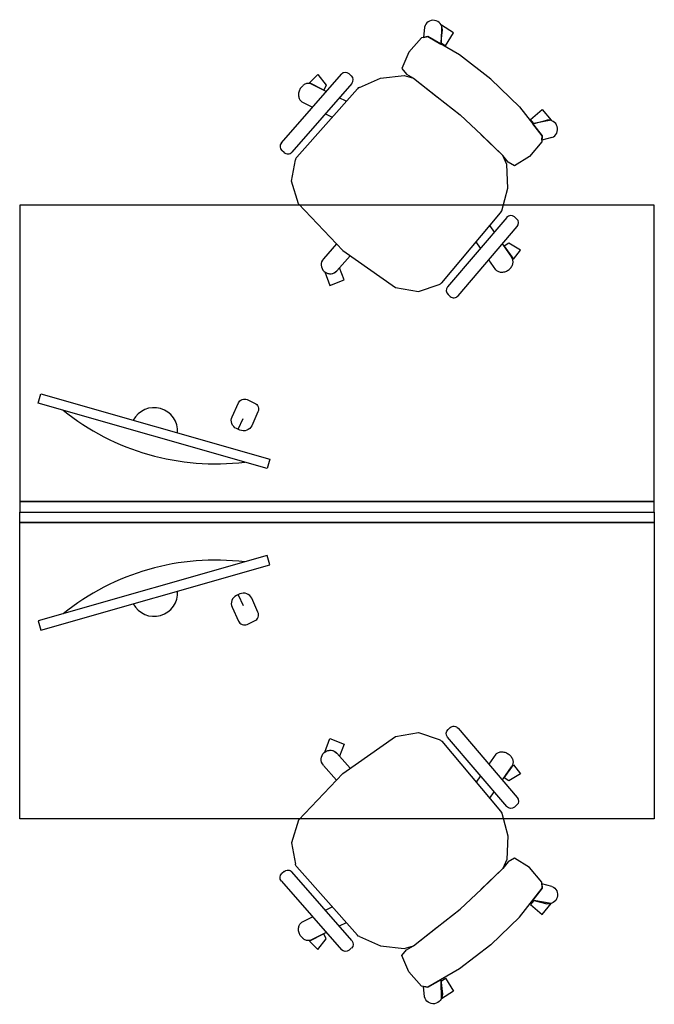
# Model space of a CAD drawing. Header units: millimetres. Extents: x 1415 to 2915, y -201 to 2125.
import ezdxf

# ---------------------------------------------------------------- set-up
doc = ezdxf.new("R2010")
doc.units = ezdxf.units.MM

msp = doc.modelspace()

# ---------------------------------------------------------------- linework, layer by layer
for p, q in [((2371.5, 2106.7), (2369.1, 2082.5)), ((2410.4, 2066.5), (2413.8, 2100.8)), ((2412.1, 2111.3), (2410.7, 2069.7)), ((2440.5, 2093.2), (2412.1, 2111.3)), ((2420.9, 2063), (2440.5, 2093.2)), ((2364.9, 2081.7), (2335, 2048.1)), ((2379.3, 2084.5), (2364.9, 2081.7)), ((2369.1, 2082.5), (2379.3, 2084.5)), ((2379.3, 2084.5), (2410.4, 2066.5)), ((2454.2, 2041.2), (2379.3, 2084.5)), ((2410.7, 2069.7), (2420.9, 2063)), ((2335, 2048.1), (2318, 2009.7)), ((2528.6, 1984), (2454.2, 2041.2)), ((2318, 2009.7), (2329.2, 1996)), ((2033.4, 1833.6), (2175.2, 1995.6)), ((2100.2, 1975.4), (2119.4, 1995.4)), ((2119.4, 1995.4), (2139.5, 1970)), ((2193.5, 1996.8), (2198.7, 1992.2)), ((2217.7, 1964.7), (2268, 1986.5)), ((2268, 1986.5), (2323.8, 1992.5)), ((2323.8, 1992.5), (2346, 1986.2)), ((2329.2, 1996), (2346, 1986.2)), ((2346, 1986.2), (2401.6, 1942.6)), ((2346, 1986.2), (2402.5, 1941.9)), ((2528.6, 1984), (2595.9, 1918.5)), ((2199.9, 1973.9), (2058.2, 1811.9)), ((2069.6, 1799.8), (2213.1, 1961.4)), ((2133.8, 1958.5), (2100.2, 1975.4)), ((2139.6, 1955), (2106, 1971.5)), ((2139.5, 1970), (2133.8, 1958.5)), ((2081.4, 1930.8), (2107.2, 1917.9)), ((2186.8, 1931.8), (2170.2, 1939.9)), ((2401.6, 1942.6), (2455.9, 1899.9)), ((2595.9, 1918.5), (2649.6, 1850.6)), ((2622.3, 1888.6), (2649.4, 1912.4)), ((2649.4, 1912.4), (2671.4, 1886.9)), ((2137.6, 1902.6), (2153.7, 1894.5)), ((2506, 1852.3), (2455.9, 1899.9)), ((2630.4, 1879.6), (2622.3, 1888.6)), ((2627.3, 1878.8), (2660.7, 1887)), ((2671.4, 1886.9), (2630.4, 1879.6)), ((2649.6, 1850.6), (2627.3, 1878.8)), ((2557.1, 1803.5), (2505.1, 1853.1)), ((2557.1, 1803.5), (2506, 1852.3)), ((2649.6, 1850.6), (2648.9, 1835.9)), ((2649.1, 1840.2), (2649.6, 1850.6)), ((2672.7, 1846.1), (2649.1, 1840.2)), ((2039.9, 1810.7), (2034.6, 1815.3)), ((2648.9, 1835.9), (2619.9, 1801.5)), ((2057.2, 1743), (2066.5, 1793.5)), ((2566.5, 1782.4), (2557.1, 1803.5)), ((2569.2, 1788.3), (2557.1, 1803.5)), ((2619.9, 1801.5), (2584.4, 1779.2)), ((2568.6, 1726.4), (2566.5, 1782.4)), ((2584.4, 1779.2), (2569.2, 1788.3)), ((2074, 1689.8), (2057.2, 1743)), ((2554.3, 1673.4), (2568.6, 1726.4)), ((1931.3, 1157.1), (1942.9, 1182.6)), ((1931.3, 766.6), (1942.9, 741.1)), ((2074, 233.9), (2057.2, 180.7)), ((2554.3, 250.2), (2568.6, 197.3)), ((2568.6, 197.3), (2566.5, 141.3)), ((2057.2, 180.7), (2066.5, 130.2)), ((2566.5, 141.3), (2557.1, 120.2)), ((2584.4, 144.5), (2569.2, 135.4)), ((2619.9, 122.1), (2584.4, 144.5)), ((2069.6, 123.9), (2213.1, -37.7)), ((2557.1, 120.2), (2505.1, 70.6)), ((2557.1, 120.2), (2506, 71.4)), ((2569.2, 135.4), (2557.1, 120.2)), ((2648.9, 87.7), (2619.9, 122.1)), ((2039.9, 113), (2034.6, 108.4)), ((2199.9, -50.2), (2058.2, 111.8)), ((2033.4, 90.1), (2175.2, -71.9)), ((2506, 71.4), (2455.9, 23.7)), ((2595.9, 5.2), (2649.6, 73.1)), ((2649.6, 73.1), (2627.3, 44.9)), ((2649.6, 73.1), (2648.9, 87.7)), ((2649.1, 83.5), (2649.6, 73.1)), ((2672.7, 77.6), (2649.1, 83.5)), ((2137.6, 21.1), (2153.7, 29.2)), ((2401.6, -18.9), (2455.9, 23.7)), ((2630.4, 44.1), (2622.3, 35.1)), ((2622.3, 35.1), (2649.4, 11.3)), ((2627.3, 44.9), (2660.7, 36.7)), ((2671.4, 36.8), (2630.4, 44.1)), ((2649.4, 11.3), (2671.4, 36.8)), ((2081.4, -7.1), (2107.2, 5.8)), ((2528.6, -60.3), (2595.9, 5.2)), ((2186.8, -8.1), (2170.2, -16.2)), ((2346, -62.5), (2402.5, -18.2)), ((2346, -62.5), (2401.6, -18.9)), ((2133.8, -34.8), (2100.2, -51.7)), ((2139.6, -31.3), (2106, -47.8)), ((2119.4, -71.7), (2139.5, -46.4)), ((2139.5, -46.4), (2133.8, -34.8)), ((2217.7, -41), (2268, -62.8)), ((2100.2, -51.7), (2119.4, -71.7)), ((2193.5, -73.1), (2198.7, -68.5)), ((2268, -62.8), (2323.8, -68.8)), ((2323.8, -68.8), (2346, -62.5)), ((2329.2, -72.3), (2346, -62.5)), ((2528.6, -60.3), (2454.2, -117.5)), ((2318, -86), (2329.2, -72.3)), ((2335, -124.4), (2318, -86)), ((2364.9, -158), (2335, -124.4)), ((2454.2, -117.5), (2379.3, -160.8)), ((2410.7, -146), (2420.9, -139.3)), ((2420.9, -139.3), (2440.5, -169.5)), ((2379.3, -160.8), (2364.9, -158)), ((2369.1, -158.8), (2379.3, -160.8)), ((2371.5, -183.1), (2369.1, -158.8)), ((2379.3, -160.8), (2410.4, -142.8)), ((2410.4, -142.8), (2413.8, -177.1)), ((2412.1, -187.6), (2410.7, -146)), ((2440.5, -169.5), (2412.1, -187.6))]:
    msp.add_line(p, q)
at = {"transparency": 33554488}
for p, q in [((2178.5, 1579.3), (2074, 1689.8)), ((2412.3, 1503.2), (2551.6, 1668.5)), ((2565.9, 1657.2), (2425.9, 1493.7)), ((2589.4, 1654.1), (2584.2, 1658.6)), ((2450.9, 1472.3), (2590.9, 1635.8)), ((2526.1, 1638.1), (2536.5, 1622.9)), ((2163.7, 1594.9), (2132.9, 1560.1)), ((2178.5, 1579.3), (2163.7, 1594.9)), ((2504.3, 1585.3), (2494, 1600)), ((2555.8, 1594.8), (2577, 1563.9)), ((2570.7, 1596.9), (2560.1, 1589.5)), ((2560.1, 1589.5), (2581.6, 1558.7)), ((2598.7, 1580.6), (2570.7, 1596.9)), ((2164.8, 1531.8), (2195.6, 1566.5)), ((2178.5, 1579.3), (2302.8, 1491.8)), ((2581.6, 1558.7), (2598.7, 1580.6)), ((2170.7, 1538.5), (2164.8, 1531.8)), ((2181.8, 1509.9), (2170.7, 1538.5)), ((2540.2, 1533.7), (2523.7, 1557.4)), ((2136, 1528.9), (2148.2, 1497)), ((2148.2, 1497), (2181.8, 1509.9)), ((2302.8, 1491.8), (2357.8, 1482.8)), ((2357.8, 1482.8), (2406.5, 1499.3)), ((2427.4, 1475.4), (2432.6, 1470.9)), ((2427.4, 448.3), (2432.6, 452.8)), ((2450.9, 451.4), (2590.9, 287.9)), ((2136, 394.8), (2148.2, 426.6)), ((2148.2, 426.6), (2181.8, 413.8)), ((2178.5, 344.4), (2302.8, 431.9)), ((2302.8, 431.9), (2357.8, 440.9)), ((2357.8, 440.9), (2406.5, 424.4)), ((2412.3, 420.5), (2551.6, 255.2)), ((2565.9, 266.5), (2425.9, 430)), ((2181.8, 413.8), (2170.7, 385.2)), ((2164.8, 391.9), (2195.6, 357.2)), ((2170.7, 385.2), (2164.8, 391.9)), ((2540.2, 390), (2523.7, 366.3)), ((2163.7, 328.8), (2132.9, 363.5)), ((2555.8, 328.9), (2577, 359.8)), ((2560.1, 334.2), (2581.6, 365)), ((2581.6, 365), (2598.7, 343.1)), ((2178.5, 344.4), (2074, 233.9)), ((2178.5, 344.4), (2163.7, 328.8)), ((2504.3, 338.4), (2494, 323.7)), ((2570.7, 326.8), (2560.1, 334.2)), ((2598.7, 343.1), (2570.7, 326.8)), ((2526.1, 285.6), (2536.5, 300.8)), ((2589.4, 269.6), (2584.2, 265.1))]:
    msp.add_line(p, q, dxfattribs=at)
at = {"ltscale": 2}
for p, q in [((1414.8, 986.8), (2914.8, 986.8)), ((1414.8, 936.8), (2914.8, 936.8))]:
    msp.add_line(p, q, dxfattribs=at)
for points in [[(2914.8, 1686.8), (1414.8, 1686.8), (1414.8, 961.8), (2914.8, 961.8)], [(2914.8, 986.8), (1414.8, 986.8), (1414.8, 961.8), (2914.8, 961.8)], [(2914.8, 236.8), (1414.8, 236.8), (1414.8, 961.8), (2914.8, 961.8)], [(2914.8, 936.8), (1414.8, 936.8), (1414.8, 961.8), (2914.8, 961.8)]]:
    msp.add_lwpolyline(points, close=True, dxfattribs=at)
for points in [[(1465, 1240.9), (2006.4, 1086.4), (2000.1, 1064.5), (1458.7, 1219)], [(1465, 682.8), (2006.4, 837.3), (2000.1, 859.2), (1458.7, 704.7)]]:
    msp.add_lwpolyline(points, close=True)
for points in [[(1952.5, 1227.2), (1970.2, 1219.1, -0.414214), (1978, 1198.3), (1963.2, 1165.7, -0.414214), (1935.4, 1155.3), (1927.3, 1158.9, -0.414214), (1916.9, 1186.8), (1931.7, 1219.4, -0.414214)], [(1952.5, 696.5), (1970.2, 704.6, 0.414214), (1978, 725.4), (1963.2, 758, 0.414214), (1935.4, 768.4), (1927.3, 764.7, 0.414214), (1916.9, 736.9), (1931.7, 704.3, 0.414214)]]:
    msp.add_lwpolyline(points, format="xyb", close=True)
for centre, radius, start, end in [((1877.5, 1650.5), 575, 231.2153, 276.9312), ((1732.6, 1152.7), 55.6, 355.9064, 152.2401), ((1877.5, 273.2), 575, 83.0688, 128.7847), ((1732.6, 771), 55.6, 207.7599, 4.0936)]:
    msp.add_arc(centre, radius, start, end)
for centre, major_axis, start_param, end_param in [((2392.4, 2101.8), (-14.5, 15.8), 3.920326, 6.880528), ((2185, 1987), (-9.83, 8.5), 4.706802, 6.277598), ((2190.2, 1982.4), (-9.83, 8.5), 3.136006, 4.706802), ((2100.3, 1947.3), (-20, 17.3), 0.481395, 0.818479), ((2102.7, 1946.9), (19, 21.9), 1.738929, 2.05604), ((2101.6, 1947.7), (-20.8, 18), -0.156165, 0.172017), ((2098.8, 1951.2), (-17.5, 15.1), -0.52179, -0.152727), ((2097.3, 1955.5), (-14, 12.1), -0.949213, -0.52118), ((2097.4, 1957.8), (-12.2, 10.6), -1.422625, -0.95479), ((2222.8, 1952.8), (-9.83, 8.5), -0.44913, -0.012921), ((2095.5, 1946.8), (-16.4, 14.2), 0.815486, 1.200775), ((2091.8, 1944.9), (-13.2, 11.5), 1.201743, 1.645459), ((2664.9, 1866), (-16.2, 14), 2.659528, 5.61973), ((2043.2, 1825.1), (-9.83, 8.5), -0.005587, 1.565209), ((2048.4, 1820.5), (-9.83, 8.5), 1.565209, 3.136006), ((2079.3, 1791.2), (-9.83, 8.5), -0.012921, 0.531899)]:
    msp.add_ellipse(centre, major_axis=major_axis, ratio=1, start_param=start_param, end_param=end_param)
at = {"transparency": 33554488}
for centre, major_axis, start_param, end_param in [((2541.7, 1676.8), (8.5, 9.83), 4.725314, 5.161523), ((2575.7, 1648.8), (-9.83, 8.5), -1.565205, 0.005591), ((2581, 1644.3), (-9.83, 8.5), 3.147184, 4.71798), ((2148.8, 1546), (-1.4, 21.3), 0.780033, 3.919296), ((2564.7, 1553.4), (-12.2, 10.6), 4.096387, 4.564221), ((2554.1, 1556.1), (-20.8, 18), 2.96958, 3.297761), ((2557.9, 1553.8), (-17.5, 15.1), 3.294324, 3.663387), ((2562.4, 1552.9), (-14, 12.1), 3.662777, 4.090809), ((2148.8, 1546), (-16.2, 14), 1.644168, 3.126312), ((2552.7, 1546), (-13.2, 11.5), 1.496138, 1.939853), ((2554, 1549.9), (-16.4, 14.2), 1.940821, 2.326111), ((2553.9, 1554.7), (-20, 17.3), 2.323118, 2.660202), ((2553.1, 1557.1), (-21.9, 19), 2.656353, 2.973464), ((2402.4, 1511.6), (-9.83, 8.5), 2.609698, 3.154518), ((2435.8, 1485.2), (-9.83, 8.5), 0.005591, 1.576387), ((2441.1, 1480.7), (-9.83, 8.5), 1.576387, 3.147184)]:
    msp.add_ellipse(centre, major_axis=major_axis, ratio=1, start_param=start_param, end_param=end_param, dxfattribs=at)
at = {"transparency": 33554488, "extrusion": (0, 0, -1)}
for centre, major_axis, start_param, end_param in [((2435.8, 438.4), (-9.83, -8.5), 0.005591, 1.576387), ((2441.1, 443), (-9.83, -8.5), 1.576387, 3.147184), ((2402.4, 412.1), (-9.83, -8.5), 2.609698, 3.154518), ((2148.8, 377.7), (-1.4, -21.3), 0.780033, 3.919296), ((2148.8, 377.7), (-16.2, -14), 1.644168, 3.126312), ((2554, 373.7), (-16.4, -14.2), 1.940821, 2.326111), ((2553.9, 368.9), (-20, -17.3), 2.323118, 2.660202), ((2552.7, 377.6), (-13.2, -11.5), 1.496138, 1.939853), ((2553.1, 366.6), (-21.9, -19), 2.656353, 2.973464), ((2554.1, 367.6), (-20.8, -18), 2.96958, 3.297761), ((2557.9, 369.9), (-17.5, -15.1), 3.294324, 3.663387), ((2562.4, 370.7), (-14, -12.1), 3.662777, 4.090809), ((2564.7, 370.3), (-12.2, -10.6), 4.096387, 4.564221), ((2581, 279.4), (-9.83, -8.5), 3.147184, 4.71798), ((2575.7, 274.9), (-9.83, -8.5), -1.565205, 0.005591), ((2541.7, 246.8), (8.5, -9.83), 4.725314, 5.161523)]:
    msp.add_ellipse(centre, major_axis=major_axis, ratio=1, start_param=start_param, end_param=end_param, dxfattribs=at)
at = {"extrusion": (0, 0, -1)}
for centre, major_axis, start_param, end_param in [((2048.4, 103.2), (-9.83, -8.5), 1.565209, 3.136006), ((2079.3, 132.5), (-9.83, -8.5), -0.012921, 0.531899), ((2043.2, 98.6), (-9.83, -8.5), -0.005587, 1.565209), ((2664.9, 57.7), (-16.2, -14), 2.659528, 5.61973), ((2100.3, -23.7), (-20, -17.3), 0.481395, 0.818479), ((2095.5, -23.1), (-16.4, -14.2), 0.815486, 1.200775), ((2091.8, -21.2), (-13.2, -11.5), 1.201743, 1.645459), ((2102.7, -23.2), (19, -21.9), 1.738929, 2.05604), ((2101.6, -24), (-20.8, -18), -0.156165, 0.172017), ((2098.8, -27.5), (-17.5, -15.1), -0.52179, -0.152727), ((2222.8, -29.1), (-9.83, -8.5), -0.44913, -0.012921), ((2097.3, -31.8), (-14, -12.1), -0.949213, -0.52118), ((2097.4, -34.1), (-12.2, -10.6), -1.422625, -0.95479), ((2190.2, -58.7), (-9.83, -8.5), 3.136006, 4.706802), ((2185, -63.3), (-9.83, -8.5), 4.706802, 6.277598), ((2392.4, -178.2), (-14.5, -15.8), 3.920326, 6.880528)]:
    msp.add_ellipse(centre, major_axis=major_axis, ratio=1, start_param=start_param, end_param=end_param, dxfattribs=at)

doc.saveas('drawing.dxf')
